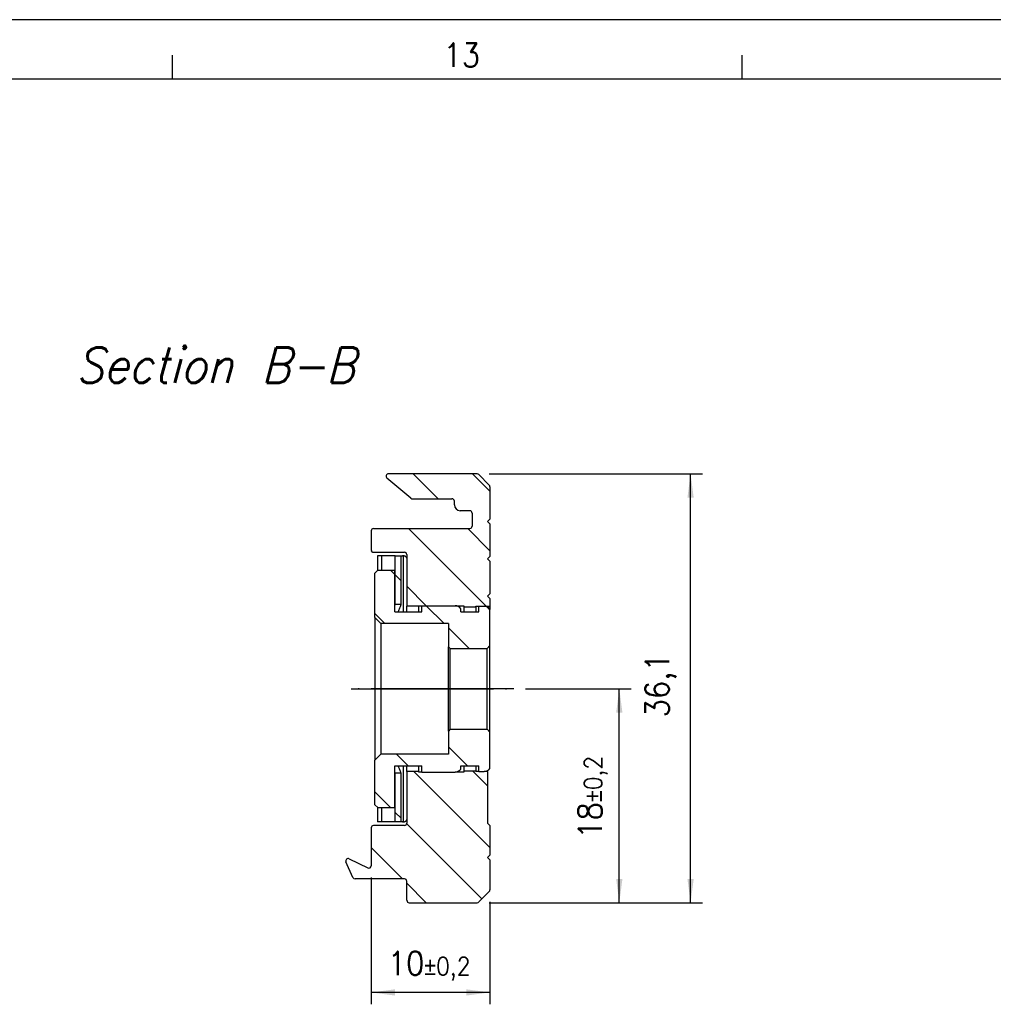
# Model space of a CAD drawing. Header units: millimetres. Extents: x -746 to 556, y -92 to 517.
# Tile 18 of 37: x -547 to -465, y 419 to 502. Entities that reach past the tile are written whole.
import ezdxf

# ---------------------------------------------------------------- set-up
doc = ezdxf.new("R2010")
doc.units = ezdxf.units.MM
doc.linetypes.add('DOT_CENTER', pattern=[14, 12, -1, 0, -1])
doc.layers.add('1', color=7, linetype='Continuous')
doc.styles.add('CONVERTER_11', font='txt.shx', dxfattribs={"width": 0.9, "oblique": 15})
doc.styles.add('CONVERTER_12', font='txt.shx', dxfattribs={"width": 0.9})
doc.dimstyles.new('ME10_DIM_28', dxfattribs={"dimtxt": 2, "dimasz": 2, "dimexe": 1, "dimexo": 1, "dimgap": 1, "dimtad": 1, "dimdsep": 46, "dimtxsty": 'CONVERTER_12', "dimsah": 1, "dimcen": 0.09, "dimclrd": 2, "dimclre": 2, "dimclrt": 2, "dimadec": 0, "dimazin": 0, "dimtol": 1, "dimtp": 0.2, "dimtm": 0.2, "dimtfac": 0.75, "dimtdec": 0, "dimtix": 1, "dimtmove": 0, "dimatfit": 3, "dimfxl": 1, "dimtolj": 1, "dimtzin": 0, "dimarcsym": 0})
doc.dimstyles.new('ME10_DIM_29', dxfattribs={"dimtxt": 2, "dimasz": 2, "dimexe": 1, "dimexo": 1, "dimgap": 1, "dimtad": 1, "dimdsep": 46, "dimtxsty": 'CONVERTER_12', "dimsah": 1, "dimcen": 0.09, "dimclrd": 2, "dimclre": 2, "dimclrt": 2, "dimadec": 0, "dimazin": 0, "dimtol": 1, "dimtp": 0.2, "dimtm": 0.2, "dimtfac": 0.75, "dimtdec": 0, "dimtix": 1, "dimtmove": 0, "dimatfit": 3, "dimfxl": 1, "dimtolj": 1, "dimtzin": 0, "dimarcsym": 0})
doc.dimstyles.new('ME10_DIM_30', dxfattribs={"dimtxt": 2, "dimasz": 2, "dimexe": 1, "dimexo": 1, "dimgap": 1, "dimtad": 1, "dimdsep": 46, "dimtxsty": 'CONVERTER_12', "dimsah": 1, "dimcen": 0.09, "dimclrd": 2, "dimclre": 2, "dimclrt": 2, "dimadec": 0, "dimazin": 0, "dimtfac": 1, "dimtdec": 4, "dimtix": 1, "dimtmove": 0, "dimatfit": 3, "dimfxl": 1, "dimtolj": 1, "dimtzin": 0, "dimarcsym": 0})
pattern_1 = [(-45, (0, 0), (2.5, 2.5), [])]

# ---------------------------------------------------------------- blocks, each defined once
blk = doc.blocks.new('SOPORTE_SV2-T__47', base_point=(-519.221, 427.45))
at = {"linetype": 'Continuous'}
h = blk.add_hatch(dxfattribs=at)
h.set_pattern_fill('_USER', color=3, scale=3.535534, angle=-45, pattern_type=0)
h.set_pattern_definition(pattern_1)
edge = h.paths.add_edge_path()
edge.add_arc((-513.603, 461.65), 0.2, 230, 270)
edge.add_line((-513.603, 461.45), (-512.729, 461.45))
edge.add_line((-512.729, 461.45), (-510.279, 461.45))
edge.add_arc((-510.279, 461.25), 0.2, 0, 90, ccw=False)
edge.add_line((-510.079, 461.25), (-510.079, 460.95))
edge.add_arc((-509.579, 460.95), 0.5, 180, 270)
edge.add_line((-509.579, 460.45), (-509.429, 460.45))
edge.add_line((-509.429, 460.45), (-508.779, 460.45))
edge.add_arc((-508.779, 460.25), 0.2, 0, 90, ccw=False)
edge.add_line((-508.579, 460.25), (-508.579, 459.15))
edge.add_arc((-508.779, 459.15), 0.2, 270, 360, ccw=False)
edge.add_line((-508.779, 458.95), (-516.879, 458.95))
edge.add_arc((-516.879, 458.75), 0.2, 90, 180)
edge.add_line((-517.079, 458.75), (-517.079, 457.15))
edge.add_arc((-516.879, 457.15), 0.2, 180, 270)
edge.add_line((-516.879, 456.95), (-514.279, 456.95))
edge.add_arc((-514.279, 456.75), 0.2, 0, 90, ccw=False)
edge.add_line((-514.079, 456.75), (-514.079, 456.45))
edge.add_line((-514.079, 456.45), (-514.079, 452.4))
edge.add_line((-514.079, 452.4), (-513.079, 452.4))
edge.add_line((-513.079, 452.4), (-513.079, 452.45))
edge.add_line((-513.079, 452.45), (-512.829, 452.45))
edge.add_line((-512.829, 452.45), (-510.018, 452.45))
edge.add_line((-510.018, 452.45), (-509.279, 452.45))
edge.add_line((-509.279, 452.45), (-509.279, 452.35))
edge.add_line((-509.279, 452.35), (-508.279, 452.35))
edge.add_line((-508.279, 452.35), (-508.279, 452.4))
edge.add_line((-508.279, 452.4), (-508.029, 452.4))
edge.add_line((-508.029, 452.4), (-507.568, 452.4))
edge.add_line((-507.568, 452.4), (-507.079, 452.4))
edge.add_line((-507.079, 452.4), (-507.079, 453.05))
edge.add_line((-507.079, 453.05), (-507.279, 453.25))
edge.add_line((-507.279, 453.25), (-507.079, 453.45))
edge.add_line((-507.079, 453.45), (-507.079, 456.2))
edge.add_line((-507.079, 456.2), (-507.279, 456.4))
edge.add_line((-507.279, 456.4), (-507.079, 456.6))
edge.add_line((-507.079, 456.6), (-507.079, 459.35))
edge.add_line((-507.079, 459.35), (-507.279, 459.55))
edge.add_line((-507.279, 459.55), (-507.079, 459.75))
edge.add_line((-507.079, 459.75), (-507.079, 462.467))
edge.add_arc((-507.279, 462.467), 0.2, 0, 45)
edge.add_line((-507.138, 462.609), (-508.021, 463.491))
edge.add_arc((-508.162, 463.35), 0.2, 45, 90)
edge.add_line((-508.162, 463.55), (-515.629, 463.55))
edge.add_arc((-515.629, 463.35), 0.2, 90, 230)
edge.add_line((-515.757, 463.197), (-513.732, 461.497))
h = blk.add_hatch(dxfattribs=at)
h.set_pattern_fill('_USER', color=3, scale=3.535534, angle=-45, pattern_type=0)
h.set_pattern_definition(pattern_1)
h.paths.add_polyline_path([(-515.052, 456.65), (-515.052, 452.55), (-514.552, 452.55), (-514.552, 456.65)])
h = blk.add_hatch(dxfattribs=at)
h.set_pattern_fill('_USER', color=3, scale=3.535534, angle=-45, pattern_type=0)
h.set_pattern_definition(pattern_1)
edge = h.paths.add_edge_path()
edge.add_line((-510.579, 450.95), (-516.279, 450.95))
edge.add_line((-516.279, 450.95), (-516.779, 451.45))
edge.add_line((-516.779, 451.45), (-516.779, 455.2))
edge.add_line((-516.779, 455.2), (-516.529, 455.45))
edge.add_line((-516.529, 455.45), (-515.079, 455.45))
edge.add_line((-515.079, 455.45), (-515.079, 452.487))
edge.add_line((-515.079, 452.487), (-515.079, 451.925))
edge.add_line((-515.079, 451.925), (-512.829, 451.925))
edge.add_line((-512.829, 451.925), (-512.829, 452.45))
edge.add_line((-512.829, 452.45), (-510.018, 452.45))
edge.add_arc((-510.024, 451.837), 0.613, 36.32915, 89.45926, ccw=False)
edge.add_line((-509.529, 452.2), (-509.529, 451.925))
edge.add_line((-509.529, 451.925), (-508.029, 451.925))
edge.add_line((-508.029, 451.925), (-508.029, 452.4))
edge.add_line((-508.029, 452.4), (-507.568, 452.4))
edge.add_arc((-507.573, 451.787), 0.613, 36.31816, 89.44826, ccw=False)
edge.add_line((-507.079, 452.15), (-507.079, 449.1))
edge.add_line((-507.079, 449.1), (-507.329, 448.85))
edge.add_line((-507.329, 448.85), (-510.429, 448.85))
edge.add_line((-510.429, 448.85), (-510.579, 449))
edge.add_line((-510.579, 449), (-510.579, 450.95))
h = blk.add_hatch(dxfattribs=at)
h.set_pattern_fill('_USER', color=3, scale=3.535534, angle=-45, pattern_type=0)
h.set_pattern_definition(pattern_1)
edge = h.paths.add_edge_path()
edge.add_line((-516.529, 435.45), (-515.079, 435.45))
edge.add_line((-515.079, 435.45), (-515.079, 438.413))
edge.add_line((-515.079, 438.413), (-515.079, 438.975))
edge.add_line((-515.079, 438.975), (-512.829, 438.975))
edge.add_line((-512.829, 438.975), (-512.829, 438.45))
edge.add_line((-512.829, 438.45), (-510.018, 438.45))
edge.add_arc((-510.024, 439.063), 0.613, 270.54074, 323.67085)
edge.add_line((-509.529, 438.7), (-509.529, 438.975))
edge.add_line((-509.529, 438.975), (-508.029, 438.975))
edge.add_line((-508.029, 438.975), (-508.029, 438.5))
edge.add_line((-508.029, 438.5), (-507.568, 438.5))
edge.add_arc((-507.573, 439.113), 0.613, 270.55174, 323.68184)
edge.add_line((-507.079, 438.75), (-507.079, 441.8))
edge.add_line((-507.079, 441.8), (-507.329, 442.05))
edge.add_line((-507.329, 442.05), (-510.429, 442.05))
edge.add_line((-510.429, 442.05), (-510.579, 441.9))
edge.add_line((-510.579, 441.9), (-510.579, 439.95))
edge.add_line((-510.579, 439.95), (-516.279, 439.95))
edge.add_line((-516.279, 439.95), (-516.779, 439.45))
edge.add_line((-516.779, 439.45), (-516.779, 435.7))
edge.add_line((-516.779, 435.7), (-516.529, 435.45))
h = blk.add_hatch(dxfattribs=at)
h.set_pattern_fill('_USER', color=3, scale=3.535534, angle=-45, pattern_type=0)
h.set_pattern_definition(pattern_1)
edge = h.paths.add_edge_path()
edge.add_line((-518.617, 429.569), (-519.203, 430.886))
edge.add_arc((-519.021, 430.967), 0.2, 64, 204, ccw=False)
edge.add_line((-518.933, 431.147), (-517.367, 430.383))
edge.add_arc((-517.279, 430.563), 0.2, 244, 360)
edge.add_line((-517.079, 430.563), (-517.079, 433.75))
edge.add_arc((-516.879, 433.75), 0.2, 90, 180, ccw=False)
edge.add_line((-516.879, 433.95), (-514.279, 433.95))
edge.add_arc((-514.279, 434.15), 0.2, 270, 360)
edge.add_line((-514.079, 434.15), (-514.079, 434.45))
edge.add_line((-514.079, 434.45), (-514.079, 438.5))
edge.add_line((-514.079, 438.5), (-513.079, 438.5))
edge.add_line((-513.079, 438.5), (-513.079, 438.45))
edge.add_line((-513.079, 438.45), (-512.829, 438.45))
edge.add_line((-512.829, 438.45), (-510.018, 438.45))
edge.add_line((-510.018, 438.45), (-509.279, 438.45))
edge.add_line((-509.279, 438.45), (-509.279, 438.55))
edge.add_line((-509.279, 438.55), (-508.279, 438.55))
edge.add_line((-508.279, 438.55), (-508.279, 438.5))
edge.add_line((-508.279, 438.5), (-508.029, 438.5))
edge.add_line((-508.029, 438.5), (-507.568, 438.5))
edge.add_line((-507.568, 438.5), (-507.279, 438.5))
edge.add_line((-507.279, 438.5), (-507.279, 434.15))
edge.add_line((-507.279, 434.15), (-507.079, 433.95))
edge.add_line((-507.079, 433.95), (-507.079, 431.45))
edge.add_line((-507.079, 431.45), (-507.279, 431.25))
edge.add_line((-507.279, 431.25), (-507.079, 431.05))
edge.add_line((-507.079, 431.05), (-507.079, 428.533))
edge.add_arc((-507.279, 428.533), 0.2, 315, 360, ccw=False)
edge.add_line((-507.138, 428.391), (-508.021, 427.509))
edge.add_arc((-508.162, 427.65), 0.2, 270, 315, ccw=False)
edge.add_line((-508.162, 427.45), (-513.879, 427.45))
edge.add_arc((-513.879, 427.65), 0.2, 180, 270, ccw=False)
edge.add_line((-514.079, 427.65), (-514.079, 429.25))
edge.add_arc((-514.279, 429.25), 0.2, 0, 90)
edge.add_line((-514.279, 429.45), (-518.434, 429.45))
edge.add_arc((-518.434, 429.65), 0.2, 204, 270, ccw=False)
h = blk.add_hatch(dxfattribs=at)
h.set_pattern_fill('_USER', color=3, scale=3.535534, angle=-45, pattern_type=0)
h.set_pattern_definition(pattern_1)
h.paths.add_polyline_path([(-514.552, 438.35), (-514.552, 434.25), (-515.052, 434.25), (-515.052, 438.35)])
at = {"color": 7, "linetype": 'Continuous'}
for p, q in [((-508.162, 463.55), (-515.629, 463.55)), ((-507.138, 462.609), (-508.021, 463.491)), ((-513.732, 461.497), (-515.757, 463.197)), ((-507.079, 462.467), (-507.079, 459.75)), ((-513.603, 461.45), (-512.729, 461.45)), ((-512.729, 461.45), (-510.279, 461.45)), ((-510.079, 460.95), (-510.079, 461.25)), ((-509.429, 460.45), (-509.579, 460.45)), ((-508.779, 460.45), (-509.429, 460.45)), ((-508.579, 460.25), (-508.579, 459.15)), ((-507.079, 459.75), (-507.279, 459.55)), ((-507.279, 459.55), (-507.079, 459.35)), ((-507.079, 459.35), (-507.079, 456.6)), ((-517.079, 458.75), (-517.079, 457.15)), ((-516.879, 458.95), (-508.779, 458.95)), ((-516.879, 456.95), (-514.279, 456.95)), ((-514.079, 456.75), (-514.079, 456.45)), ((-516.552, 456.65), (-516.552, 455.427)), ((-516.179, 456.65), (-516.552, 456.65)), ((-515.052, 456.65), (-516.179, 456.65)), ((-515.052, 456.65), (-514.552, 456.65)), ((-515.052, 452.55), (-515.052, 456.65)), ((-514.552, 456.65), (-514.444, 456.65)), ((-514.552, 452.55), (-514.552, 456.65)), ((-514.079, 456.45), (-514.079, 452.4)), ((-507.079, 456.6), (-507.279, 456.4)), ((-507.279, 456.4), (-507.079, 456.2)), ((-507.079, 456.2), (-507.079, 453.45)), ((-516.779, 455.2), (-516.529, 455.45)), ((-516.779, 451.45), (-516.779, 455.2)), ((-516.529, 455.45), (-515.079, 455.45)), ((-515.079, 452.487), (-515.079, 455.45)), ((-507.079, 453.45), (-507.279, 453.25)), ((-507.279, 453.25), (-507.079, 453.05)), ((-507.079, 453.05), (-507.079, 452.4)), ((-515.079, 451.925), (-515.079, 452.487)), ((-515.079, 451.925), (-512.829, 451.925)), ((-514.552, 452.55), (-515.052, 452.55)), ((-513.079, 452.4), (-514.079, 452.4)), ((-514.079, 451.925), (-514.079, 452.4)), ((-513.079, 452.4), (-513.079, 452.45)), ((-513.079, 452.45), (-512.829, 452.45)), ((-513.079, 451.925), (-513.079, 452.4)), ((-512.829, 451.925), (-512.829, 452.45)), ((-512.829, 452.45), (-510.018, 452.45)), ((-510.018, 452.45), (-509.279, 452.45)), ((-509.529, 451.925), (-509.529, 452.2)), ((-509.529, 451.925), (-508.029, 451.925)), ((-509.279, 452.45), (-509.279, 452.35)), ((-509.279, 452.35), (-509.279, 451.925)), ((-509.279, 452.35), (-508.279, 452.35)), ((-508.279, 452.35), (-508.279, 452.4)), ((-508.279, 452.4), (-508.029, 452.4)), ((-508.279, 452.35), (-508.279, 451.925)), ((-508.029, 452.4), (-507.568, 452.4)), ((-508.029, 451.925), (-508.029, 452.4)), ((-507.568, 452.4), (-507.079, 452.4)), ((-507.079, 452.4), (-507.079, 452.15)), ((-507.079, 449.1), (-507.079, 452.15)), ((-516.279, 450.95), (-516.779, 451.45)), ((-516.779, 451.45), (-516.779, 439.45)), ((-516.279, 450.95), (-516.279, 445.45)), ((-510.579, 450.95), (-516.279, 450.95)), ((-510.579, 450.95), (-510.579, 449)), ((-510.579, 441.9), (-510.579, 449)), ((-510.429, 448.85), (-510.579, 449)), ((-510.429, 442.05), (-510.429, 448.85)), ((-510.429, 448.85), (-507.329, 448.85)), ((-507.329, 448.85), (-507.079, 449.1)), ((-507.329, 442.05), (-507.329, 448.85)), ((-507.079, 441.8), (-507.079, 449.1)), ((-516.279, 445.45), (-516.279, 439.95)), ((-510.429, 442.05), (-510.579, 441.9)), ((-510.579, 441.9), (-510.579, 439.95)), ((-510.429, 442.05), (-507.329, 442.05)), ((-507.329, 442.05), (-507.079, 441.8)), ((-507.079, 438.75), (-507.079, 441.8)), ((-516.279, 439.95), (-516.779, 439.45)), ((-516.779, 435.7), (-516.779, 439.45)), ((-510.579, 439.95), (-516.279, 439.95)), ((-515.079, 438.975), (-512.829, 438.975)), ((-515.079, 438.413), (-515.079, 438.975)), ((-514.079, 438.5), (-514.079, 438.975)), ((-513.079, 438.5), (-514.079, 438.5)), ((-514.079, 438.5), (-514.079, 434.45)), ((-513.079, 438.5), (-513.079, 438.975)), ((-513.079, 438.45), (-513.079, 438.5)), ((-512.829, 438.45), (-512.829, 438.975)), ((-509.529, 438.7), (-509.529, 438.975)), ((-509.529, 438.975), (-508.029, 438.975)), ((-509.279, 438.975), (-509.279, 438.55)), ((-509.279, 438.55), (-508.279, 438.55)), ((-509.279, 438.55), (-509.279, 438.45)), ((-508.279, 438.975), (-508.279, 438.55)), ((-508.279, 438.5), (-508.279, 438.55)), ((-508.029, 438.5), (-508.279, 438.5)), ((-508.029, 438.5), (-508.029, 438.975)), ((-508.029, 438.5), (-507.568, 438.5)), ((-507.279, 438.5), (-507.568, 438.5)), ((-507.279, 438.5), (-507.279, 438.575)), ((-507.279, 438.5), (-507.279, 434.15)), ((-515.079, 435.45), (-515.079, 438.413)), ((-514.552, 438.35), (-515.052, 438.35)), ((-515.052, 434.25), (-515.052, 438.35)), ((-514.552, 434.25), (-514.552, 438.35)), ((-512.829, 438.45), (-513.079, 438.45)), ((-512.829, 438.45), (-510.018, 438.45)), ((-509.279, 438.45), (-510.018, 438.45)), ((-516.779, 435.7), (-516.529, 435.45)), ((-516.552, 435.473), (-516.552, 434.25)), ((-516.529, 435.45), (-515.079, 435.45)), ((-514.079, 434.45), (-514.079, 434.15)), ((-517.079, 433.75), (-517.079, 430.563)), ((-514.279, 433.95), (-516.879, 433.95)), ((-516.179, 434.25), (-516.552, 434.25)), ((-515.052, 434.25), (-516.179, 434.25)), ((-514.552, 434.25), (-515.052, 434.25)), ((-514.444, 434.25), (-514.552, 434.25)), ((-507.279, 434.15), (-507.079, 433.95)), ((-507.079, 433.95), (-507.079, 431.45)), ((-518.933, 431.147), (-517.367, 430.383)), ((-507.079, 431.45), (-507.279, 431.25)), ((-507.279, 431.25), (-507.079, 431.05)), ((-507.079, 431.05), (-507.079, 428.533)), ((-518.617, 429.569), (-519.203, 430.886)), ((-514.279, 429.45), (-518.434, 429.45)), ((-514.079, 427.65), (-514.079, 429.25)), ((-508.021, 427.509), (-507.138, 428.391)), ((-513.879, 427.45), (-508.162, 427.45))]:
    blk.add_line(p, q, dxfattribs=at)
at = {"color": 3, "linetype": 'Continuous'}
for p, q in [((-516.179, 455.45), (-516.179, 456.65)), ((-514.359, 451.925), (-514.359, 456.645)), ((-514.359, 434.255), (-514.359, 438.975)), ((-516.179, 434.25), (-516.179, 435.45))]:
    blk.add_line(p, q, dxfattribs=at)
at = {"color": 7, "linetype": 'Continuous'}
for centre, radius, start, end in [((-515.629, 463.35), 0.2, 90, 230), ((-508.162, 463.35), 0.2, 45, 90), ((-507.279, 462.467), 0.2, 0, 45), ((-513.603, 461.65), 0.2, 230, 270), ((-510.279, 461.25), 0.2, 0, 90), ((-509.579, 460.95), 0.5, 180, 270), ((-508.779, 460.25), 0.2, 0, 90), ((-516.879, 458.75), 0.2, 90, 180), ((-508.779, 459.15), 0.2, 270, 0), ((-516.879, 457.15), 0.2, 180, 270), ((-514.279, 456.75), 0.2, 0, 90), ((-510.024, 451.837), 0.613, 36.32915, 89.45926), ((-507.573, 451.787), 0.613, 36.31816, 89.44826), ((-510.024, 439.063), 0.613, 270.54074, 323.67085), ((-507.573, 439.113), 0.613, 270.55174, 323.68184), ((-516.879, 433.75), 0.2, 90, 180), ((-514.279, 434.15), 0.2, 270, 0), ((-519.021, 430.967), 0.2, 64, 204), ((-517.279, 430.563), 0.2, 244, 0), ((-518.434, 429.65), 0.2, 204, 270), ((-514.279, 429.25), 0.2, 0, 90), ((-507.279, 428.533), 0.2, 315, 0), ((-513.879, 427.65), 0.2, 180, 270), ((-508.162, 427.65), 0.2, 270, 315)]:
    blk.add_arc(centre, radius, start, end, dxfattribs=at)
for points, knots in [([(-514.359, 456.645), (-514.373, 456.647), (-514.401, 456.649), (-514.43, 456.65), (-514.444, 456.65)], [0, 0, 0, 0, 0.04287066, 0.08566535, 0.08566535, 0.08566535, 0.08566535]), ([(-514.218, 456.609), (-514.229, 456.614), (-514.25, 456.623), (-514.284, 456.633), (-514.32, 456.641), (-514.346, 456.644), (-514.359, 456.645)], [0, 0, 0, 0, 0.0335814, 0.0688181, 0.1061577, 0.1455934, 0.1455934, 0.1455934, 0.1455934]), ([(-514.079, 456.45), (-514.086, 456.467), (-514.1, 456.502), (-514.131, 456.546), (-514.171, 456.584), (-514.202, 456.601), (-514.218, 456.609)], [0, 0, 0, 0, 0.0566977, 0.11026, 0.1630025, 0.217434, 0.217434, 0.217434, 0.217434]), ([(-515.079, 452.487), (-515.076, 452.495), (-515.069, 452.51), (-515.061, 452.529), (-515.056, 452.542), (-515.054, 452.547), (-515.052, 452.55)], [0, 0, 0, 0, 0.02579089, 0.05160843, 0.06023473, 0.06886103, 0.06886103, 0.06886103, 0.06886103]), ([(-514.803, 451.925), (-514.785, 451.97), (-514.751, 452.059), (-514.698, 452.192), (-514.644, 452.326), (-514.602, 452.43), (-514.571, 452.505), (-514.559, 452.535), (-514.552, 452.55)], [0, 0, 0, 0, 0.143141, 0.287047, 0.4308531, 0.575577, 0.6243996, 0.6732222, 0.6732222, 0.6732222, 0.6732222]), ([(-514.552, 438.35), (-514.559, 438.365), (-514.571, 438.395), (-514.602, 438.47), (-514.644, 438.574), (-514.698, 438.707), (-514.751, 438.841), (-514.785, 438.93), (-514.803, 438.975)], [0, 0, 0, 0, 0.048767, 0.097534, 0.2420646, 0.385741, 0.5298653, 0.6732222, 0.6732222, 0.6732222, 0.6732222]), ([(-515.052, 438.35), (-515.054, 438.353), (-515.056, 438.358), (-515.061, 438.371), (-515.069, 438.39), (-515.076, 438.405), (-515.079, 438.413)], [0, 0, 0, 0, 0.008627, 0.017254, 0.04325307, 0.06886104, 0.06886104, 0.06886104, 0.06886104]), ([(-514.218, 434.291), (-514.202, 434.299), (-514.171, 434.316), (-514.131, 434.354), (-514.1, 434.398), (-514.086, 434.433), (-514.079, 434.45)], [0, 0, 0, 0, 0.0544314, 0.107174, 0.1607363, 0.2174339, 0.2174339, 0.2174339, 0.2174339]), ([(-514.444, 434.25), (-514.43, 434.25), (-514.401, 434.251), (-514.373, 434.253), (-514.359, 434.255)], [0, 0, 0, 0, 0.04279469, 0.08566535, 0.08566535, 0.08566535, 0.08566535]), ([(-514.359, 434.255), (-514.346, 434.256), (-514.32, 434.259), (-514.284, 434.267), (-514.25, 434.277), (-514.229, 434.286), (-514.218, 434.291)], [0, 0, 0, 0, 0.0394357, 0.0767753, 0.1120119, 0.1455934, 0.1455934, 0.1455934, 0.1455934])]:
    blk.add_open_spline(points, degree=3, knots=knots, dxfattribs=at)
at = {"layer": '1', "color": 2, "linetype": 'DOT_CENTER'}
for p, q in [((-505.079, 445.45), (-518.779, 445.45)), ((-518.779, 445.45), (-505.079, 445.45))]:
    blk.add_line(p, q, dxfattribs=at)
blk = doc.blocks.new('*D92')
at = {"layer": '1', "color": 2, "linetype": 'Continuous'}
for p, q in [((-517.079, 429.563), (-517.079, 418.896)), ((-507.079, 427.533), (-507.079, 418.896)), ((-507.079, 419.896), (-517.079, 419.896))]:
    blk.add_line(p, q, dxfattribs=at)
at = {"layer": '1', "color": 2}
for points in [[(-515.079, 420.159), (-515.079, 419.633), (-517.079, 419.896)], [(-509.079, 419.633), (-509.079, 420.159), (-507.079, 419.896)]]:
    blk.add_solid(points, dxfattribs=at)
at = {"layer": '1', "color": 2, "insert": (-515.692, 420.896), "char_height": 2, "attachment_point": 7, "rotation": 0.00014, "line_spacing_factor": 0.60024, "style": 'CONVERTER_12'}
blk.add_mtext('\\C2;10\\C2;\\H1.5;{\\Fgdt;`}0,2', dxfattribs=at)
blk = doc.blocks.new('*D93')
at = {"layer": '1', "color": 2, "linetype": 'Continuous'}
for p, q in [((-504.079, 445.45), (-495.195, 445.45)), ((-496.195, 427.45), (-496.195, 445.45)), ((-507.162, 427.45), (-495.195, 427.45))]:
    blk.add_line(p, q, dxfattribs=at)
at = {"layer": '1', "color": 2}
for points in [[(-495.931, 443.45), (-496.458, 443.45), (-496.195, 445.45)], [(-496.458, 429.45), (-495.931, 429.45), (-496.195, 427.45)]]:
    blk.add_solid(points, dxfattribs=at)
at = {"layer": '1', "color": 2, "insert": (-497.195, 432.837), "char_height": 2, "attachment_point": 7, "rotation": 90, "line_spacing_factor": 0.60024, "style": 'CONVERTER_12'}
blk.add_mtext('\\C2;18\\C2;\\H1.5;{\\Fgdt;`}0,2', dxfattribs=at)
blk = doc.blocks.new('*D94')
at = {"layer": '1', "color": 2, "linetype": 'Continuous'}
for p, q in [((-507.162, 463.55), (-489.195, 463.55)), ((-490.195, 427.45), (-490.195, 463.55)), ((-507.162, 427.45), (-489.195, 427.45))]:
    blk.add_line(p, q, dxfattribs=at)
at = {"layer": '1', "color": 2}
for points in [[(-489.931, 461.55), (-490.458, 461.55), (-490.195, 463.55)], [(-490.458, 429.45), (-489.931, 429.45), (-490.195, 427.45)]]:
    blk.add_solid(points, dxfattribs=at)
at = {"layer": '1', "color": 2, "insert": (-491.395, 443.05), "char_height": 2, "attachment_point": 7, "rotation": 90, "line_spacing_factor": 0.60024, "style": 'CONVERTER_12'}
blk.add_mtext('36,1', dxfattribs=at)
blk = doc.blocks.new('_A1', base_point=(89.413, -87.216))
at = {"layer": '1', "color": 2, "linetype": 'Continuous'}
for p, q in [((94.413, 501.784), (-745.587, 501.784)), ((-533.822, 498.784), (-533.822, 496.784)), ((-485.881, 498.784), (-485.881, 496.784))]:
    blk.add_line(p, q, dxfattribs=at)
at = {"layer": '1', "color": 7, "linetype": 'Continuous'}
blk.add_line((89.413, 496.784), (-725.587, 496.784), dxfattribs=at)
at = {"layer": '1', "color": 2, "insert": (-511.002, 498.809), "char_height": 2, "attachment_point": 4, "line_spacing_factor": 1.20048, "style": 'CONVERTER_12'}
blk.add_mtext('13', dxfattribs=at)
blk = doc.blocks.new('E-E__48', base_point=(-513.15, 445.5))
blk.add_blockref('SOPORTE_SV2-T__47', (-519.221, 427.45))
at = {"layer": '1', "color": 7, "insert": (-530.2, 474.2), "char_height": 3, "attachment_point": 2, "line_spacing_factor": 1.20048, "style": 'CONVERTER_11'}
blk.add_mtext('Section B-B', dxfattribs=at)
at = {"layer": '1'}
for base, p1, dimstyle, picture, middle in [((-490.195, 427.45), (-508.162, 463.55), 'ME10_DIM_30', '*D94', (-492.295, 445.5)), ((-496.195, 427.45), (-505.079, 445.45), 'ME10_DIM_29', '*D93', (-498.195, 436.45))]:
    dim = blk.add_linear_dim(base=base, p1=p1, p2=(-508.162, 427.45), angle=90, dimstyle=dimstyle, dxfattribs=at)
    dim.commit()
    dim.dimension.update_dxf_attribs({"geometry": picture, "text_midpoint": middle, "text_rotation": 90})
dim = blk.add_linear_dim(base=(-507.079, 419.896), p1=(-517.079, 430.563), p2=(-507.079, 428.533), dimstyle='ME10_DIM_28', dxfattribs=at)
dim.commit()
dim.dimension.update_dxf_attribs({"geometry": '*D92', "text_midpoint": (-512.079, 421.896), "text_rotation": 0.00014})

msp = doc.modelspace()

# ---------------------------------------------------------------- block references
for name, p in [('_A1', (89.413, -87.216)), ('E-E__48', (-513.15, 445.5))]:
    msp.add_blockref(name, p)

doc.saveas('drawing.dxf')
